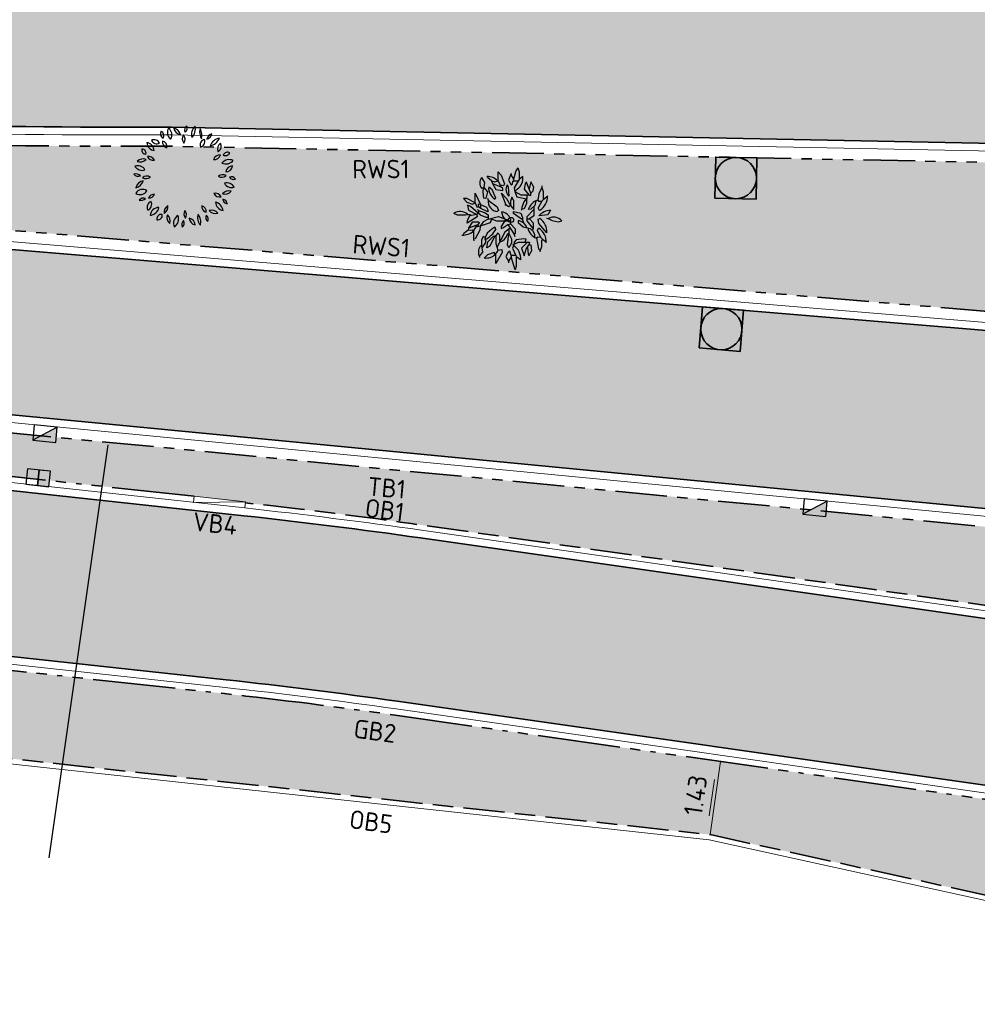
# Model space of a CAD drawing. Header units: metres. Extents: x 196651 to 397723, y 354703 to 710691.
# Tile 192 of 256: x 197993 to 198011, y 356111 to 356130. Entities that reach past the tile are written whole.
import ezdxf
from ezdxf.enums import TextEntityAlignment as Align

# ---------------------------------------------------------------- set-up
doc = ezdxf.new("R2010")
doc.units = ezdxf.units.M
doc.header["$MEASUREMENT"] = 0
for name, pattern in [('VH-OPSLUITBAND_100X200', [16, 8, -2, 4, -2]), ('VH-RIJWIELPADBAND_410X225', [28, 16, -2, 2, -2, 0, -2, 2, -2]), ('VH-RWSBAND_110X220', [24, 10, -2, 2, -2, 2, -2, 2, -2]), ('VH-TROTTOIRBAND_180-200', [20, 10, -2, 2, -2, 2, -2])]:
    doc.linetypes.add(name, pattern=pattern)
for name, color, linetype in [('N-WE-GR-BOOM', 96, 'Continuous'), ('N-WE-RI-HWA_KOLK_RIJWIELPADAND-S', 190, 'Continuous'), ('N-WE-RI-HWA_KOLK_TROTTOIR-S', 150, 'Continuous')]:
    doc.layers.add(name, color=color, linetype=linetype)
for name, color, linetype, lineweight in [('N-WE-GR-BOOM-S', 96, 'Continuous', 25), ('N-WE-GR-GRAS_BERM-A', 86, 'Continuous', 5), ('N-WE-RI-PUT_OPHOOGTEBRENGEN-G', 7, 'Continuous', 35), ('N-WE-VH-GOOT_TEGEL-G', 170, 'Continuous', 35), ('N-WE-VH-KANTOPSLUITING_OPSLUITBAND_100X200-G', 5, 'VH-OPSLUITBAND_100X200', 35), ('N-WE-VH-KANTOPSLUITING_RIJWIELPADBAND_410X250-G', 5, 'VH-RIJWIELPADBAND_410X225', 35), ('N-WE-VH-KANTOPSLUITING_TEKST-T', 7, 'VH-OPSLUITBAND_100X200', 35), ('N-WE-VH-KANTOPSLUITING_TROTTOIRBAND_180 200-G', 6, 'VH-TROTTOIRBAND_180-200', 35), ('N-WE-VH-KANTOPSLUITING_TROTTOIRBAND_RWS_110 220-G', 6, 'VH-RWSBAND_110X220', 35), ('N-WE-VH-KANTVERHARDING-G', 1, 'Continuous', 5), ('N-WE-VH-VERHARDING_ASFALT_DEKLAAG-G_ZWART', 252, 'Continuous', 5), ('N-WE-VH-VERHARDING_TEGEL-A', 252, 'Continuous', 5), ('X-XX-AL-AANPIJLING-M', 7, 'Continuous', 18)]:
    doc.layers.add(name, color=color, linetype=linetype, lineweight=lineweight)
doc.layers.add('N-WE-VH-VERHARDING_ASFALT_DEKLAAG-G_ROOD', color=7, linetype='Continuous', lineweight=5, true_color=0xbf4040)
doc.layers.add('X-XX-AL-HULPLIJNEN', color=4, linetype='Continuous', lineweight=25, plot=False)
doc.styles.add('ATT', font='romans.shx')
doc.styles.add('NLCS-ISO', font='NLCS-ISO.ttf')
doc.styles.add('NLCS-ISO-M200-T18', font='NLCS-ISO.ttf')
doc.dimstyles.new('NLCS-M200-T18-PIJL', dxfattribs={"dimscale": 0.2, "dimtxt": 1.8, "dimasz": 1.8, "dimexe": 2, "dimexo": 2, "dimgap": 0.7, "dimtad": 1, "dimzin": 0, "dimdsep": 46, "dimtxsty": 'NLCS-ISO-M200-T18', "dimcen": 0, "dimdle": 2, "dimse1": 1, "dimse2": 1, "dimclrd": 256, "dimclre": 256, "dimclrt": 256, "dimadec": 1, "dimazin": 0, "dimtfac": 1, "dimtofl": 0, "dimtmove": 1, "dimatfit": 0, "dimfxl": 2, "dimfxlon": 1, "dimtfillclr": 254, "dimtolj": 1, "dimtzin": 0, "dimlwd": 18, "dimlwe": 18, "dimarcsym": 0})
pattern_1 = [(0, (0, 0), (1, 1), [0.12, -0.8]), (45, (0.4, 0.2), (-0.113137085, 1.8667619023), [0.12, -0.8]), (30, (0.08, 0.12), (0.2274613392, 1.2860254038), [0.12, -0.8]), (15, (0.32, 0.48), (0.3856270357, 0.724494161), [0.12, -0.8]), (135, (0.16, 2), (-0.02828427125, -0.6505382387), [0.12, -0.8]), (150, (1.2, 0.4), (0.2156921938, -0.5864101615), [0.12, -0.8]), (165, (0.24, 0.04), (0.1434520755, -0.7010146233), [0.12, -0.8]), (85, (0.4, 0.4), (-0.8726773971, 1.0400164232), [0.12, -0.8]), (100, (0, 0), (-1.1121176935, 0.7787131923), [0.12, -0.8])]

# ---------------------------------------------------------------- blocks, each defined once
blk = doc.blocks.new('OP HOOGTE BRENGEN PUT')
at = {"layer": 'N-WE-RI-PUT_OPHOOGTEBRENGEN-G', "flags": 128}
blk.add_lwpolyline([(-0.4, -0.4), (-0.4, 0.4), (0.4, 0.4), (0.4, -0.4)], close=True, dxfattribs=at)
at = {"layer": 'N-WE-RI-PUT_OPHOOGTEBRENGEN-G'}
blk.add_circle((0, 0), 0.4, dxfattribs=at)
blk = doc.blocks.new('TEKST TB')
at = {"style": 'NLCS-ISO'}
blk.add_attdef('TEKST_TROTTOIRBANDEN', text='', height=0.36, rotation=0.3407, dxfattribs=at).set_placement((0, 0), align=Align.BOTTOM_CENTER)
blk = doc.blocks.new('N-SRI-HWA-KOLK_TROTTOIR-SO')
blk.add_hatch(color=256).paths.add_polyline_path([(1.125, 0.75), (-1.125, 0.75), (-1.125, -0.75)])
blk.add_line((-1.125, -0.75), (1.125, 0.75))
at = {"flags": 128}
blk.add_lwpolyline([(-1.125, -0.75), (1.125, -0.75), (1.125, 0.75), (-1.125, 0.75)], close=True, dxfattribs=at)
blk = doc.blocks.new('N-SRI-HWA-KOLK_RWS-SO')
at = {"ltscale": 0.1}
blk.add_hatch(color=256, dxfattribs=at).paths.add_polyline_path([(0, -0.75), (1.125, -0.75), (1.125, 0.75), (0, 0.75)])
blk.add_line((0, -0.75), (0, 0.75), dxfattribs=at)
at = {"flags": 128}
blk.add_lwpolyline([(-1.125, -0.75), (1.125, -0.75), (1.125, 0.75), (-1.125, 0.75)], close=True, dxfattribs=at)
at = {"ltscale": 0.1, "flags": 128}
blk.add_lwpolyline([(0, -0.75), (1.125, -0.75), (1.125, 0.75), (0, 0.75)], close=True, dxfattribs=at)
blk = doc.blocks.new('12PPLT06')
at = {"color": 0, "linetype": 'ByBlock'}
for centre, radius, start, end in [((0.05, 0.4504), 0.0524, 125.40933, 202.71009), ((-0.0287, 0.4729), 0.0524, 305.40933, 22.71009), ((0.1771, 0.4066), 0.1138, 133.81169, 194.30773), ((-0.0119, 0.4605), 0.1138, 313.81169, 14.30773), ((-0.1922, 0.4145), 0.0451, 146.81507, 244.01934), ((-0.2497, 0.3986), 0.0451, 326.81507, 64.01934), ((-0.0861, 0.4283), 0.0835, 149.47372, 231.75859), ((-0.2097, 0.4051), 0.0835, 329.47372, 51.75858), ((-0.1232, 0.388), 0.0817, 12.30596, 79.6849), ((-0.0287, 0.4858), 0.0817, 192.30596, 259.6849), ((0.0406, 0.3679), 0.0664, 145.52479, 220.83273), ((-0.0643, 0.362), 0.0664, 325.52479, 40.83273), ((0.2574, 0.4291), 0.1143, 163.46423, 212.79056), ((0.0517, 0.3997), 0.1143, 343.46423, 32.79056), ((0.1966, 0.4279), 0.0672, 284.10036, 348.46502), ((0.2788, 0.3493), 0.0672, 104.10036, 168.46502), ((-0.3791, 0.2477), 0.0818, 3.31893, 83.19036), ((-0.2877, 0.3337), 0.0818, 183.31893, 263.19036), ((-0.2983, 0.2994), 0.0582, 25.45365, 116.6852), ((-0.2719, 0.3765), 0.0582, 205.45365, 296.6852), ((-0.1618, 0.3339), 0.0557, 168.8066, 257.6391), ((-0.2284, 0.2903), 0.0557, 348.8066, 77.6391), ((0.2043, 0.3048), 0.0573, 103.89139, 198.90395), ((0.1363, 0.3419), 0.0573, 283.89139, 18.90395), ((0.2234, 0.4134), 0.1178, 280.3005, 340.44765), ((0.3555, 0.258), 0.1178, 100.30051, 160.44765), ((0.3802, 0.2705), 0.064, 122.58173, 207.17999), ((0.2887, 0.2952), 0.064, 302.58173, 27.17999), ((-0.3813, 0.2555), 0.0369, 163.49335, 274.46973), ((-0.4137, 0.2292), 0.0369, 343.49335, 94.46973), ((-0.3535, 0.1338), 0.0631, 22.57231, 98.33354), ((-0.3043, 0.2205), 0.0631, 202.57231, 278.33354), ((0.3411, 0.1436), 0.0663, 86.02822, 161.36976), ((0.2828, 0.2309), 0.0663, 266.02822, 341.36976), ((0.4133, 0.1914), 0.0446, 59.98145, 155.66759), ((0.395, 0.2484), 0.0446, 239.98145, 335.66759), ((-0.456, 0.0247), 0.08, 30.94824, 110.57839), ((-0.4155, 0.1406), 0.08, 210.94824, 290.57839), ((-0.4032, 0.0875), 0.0847, 69.72014, 135.64891), ((-0.4345, 0.2262), 0.0847, 249.72014, 315.64891), ((0.4301, 0.0727), 0.0919, 64.73526, 140.57811), ((0.3984, 0.2141), 0.0919, 244.73526, 320.57812), ((0.3971, 0.1115), 0.0659, 270.25287, 353.52208), ((0.4629, 0.0381), 0.0659, 90.25287, 173.52208), ((-0.4752, -0.0367), 0.063, 44.25765, 108.59266), ((-0.4502, 0.067), 0.063, 224.25765, 288.59266), ((-0.3678, -0.0648), 0.0699, 60.50948, 129.29199), ((0.366, -0.0461), 0.065, 58.87476, 131.21352), ((0.3568, 0.0585), 0.065, 238.87476, 311.21352), ((-0.3857, -0.1306), 0.0923, 100.87616, 165.44791), ((-0.4925, -0.0167), 0.0923, 280.87616, 345.44791), ((-0.3777, 0.0502), 0.0699, 240.50949, 309.29199), ((0.4073, -0.1426), 0.0814, 29.1952, 106.7189), ((0.4549, -0.025), 0.0814, 209.1952, 286.7189), ((0.4502, -0.0453), 0.0446, 28.19814, 112.19179), ((0.4727, 0.0171), 0.0446, 208.19814, 292.19179), ((-0.4112, -0.1963), 0.0728, 54.97446, 151.37922), ((-0.4333, -0.1018), 0.0728, 234.97446, 331.37923), ((-0.296, -0.2328), 0.0625, 87.17243, 157.23647), ((-0.3506, -0.1462), 0.0625, 267.17243, 337.23647), ((0.296, -0.2262), 0.0644, 28.80717, 103.91988), ((0.3369, -0.1326), 0.0644, 208.80716, 283.91988), ((0.4251, -0.2125), 0.0753, 71.37117, 141.75354), ((0.39, -0.0945), 0.0753, 251.37117, 321.75354), ((-0.3988, -0.2663), 0.0584, 71.81925, 140.08176), ((-0.4254, -0.1734), 0.0584, 251.81925, 320.08176), ((-0.3008, -0.2997), 0.065, 113.47529, 203.45596), ((-0.3863, -0.266), 0.065, 293.47529, 23.45596), ((-0.1214, -0.3477), 0.0799, 122.88731, 186.72533), ((-0.2441, -0.29), 0.0799, 302.88731, 6.72533), ((0.2218, -0.2894), 0.0586, 173.64998, 254.65145), ((0.148, -0.3394), 0.0586, 353.64998, 74.65145), ((0.3924, -0.2358), 0.0968, 186.54869, 256.89113), ((0.2743, -0.3411), 0.0968, 6.54869, 76.89113), ((0.4104, -0.2204), 0.0422, 179.25572, 267.62866), ((0.3664, -0.2621), 0.0422, 359.25572, 87.62866), ((-0.2499, -0.3874), 0.0888, 91.63276, 172.02679), ((-0.3404, -0.2863), 0.0888, 271.63276, 352.02679), ((-0.2305, -0.4083), 0.041, 76.54191, 193.47743), ((-0.2609, -0.3779), 0.041, 256.54191, 13.47743), ((-0.0984, -0.3976), 0.0759, 159.11699, 230.36062), ((-0.2177, -0.429), 0.0759, 339.11699, 50.36062), ((-0.0199, -0.454), 0.0906, 122.11699, 201.72753), ((-0.1522, -0.4109), 0.0906, 302.11699, 21.72753), ((0.0531, -0.3604), 0.0628, 148.78766, 221.59771), ((-0.0476, -0.3695), 0.0628, 328.78766, 41.59771), ((0.2468, -0.3953), 0.1233, 165.20711, 218.32175), ((0.0308, -0.4403), 0.1233, 345.20711, 38.32175), ((0.2555, -0.394), 0.0536, 156.77542, 231.28797), ((0.1727, -0.4147), 0.0536, 336.77542, 51.28797), ((0.258, -0.4052), 0.0806, 38.69621, 106.24155), ((0.2984, -0.2775), 0.0806, 218.69621, 286.24154), ((0.0215, -0.4669), 0.0521, 129.7475, 206.0709), ((-0.0587, -0.4497), 0.0521, 309.7475, 26.0709), ((0.1123, -0.3978), 0.0705, 185.31956, 260.41897), ((0.0304, -0.4739), 0.0705, 5.31956, 80.41897)]:
    blk.add_arc(centre, radius, start, end, dxfattribs=at)
at = {"color": 0, "linetype": 'ByBlock', "style": 'ATT'}
for tag, p, flags in [('ITEM', (-0.9111, -3.0457), 3), ('ROOM_NUMBER', (-0.9111, -4.379), 1)]:
    blk.add_attdef(tag, p, '', height=1, dxfattribs=dict(at, flags=flags))
blk = doc.blocks.new('BA041')
for p, q in [((330, 2532), (237, 2379)), ((330, 2532), (389, 2328)), ((-1422, 2057), (-1287, 1812)), ((-1126, 2040), (-1160, 2100)), ((-948, 1897), (-1126, 2040)), ((-618, 1897), (-618, 2337)), ((-618, 2337), (-474, 2176)), ((-474, 2176), (-313, 1744)), ((8, 2252), (-127, 1922)), ((-127, 1922), (8, 1702)), ((-14, 2197), (127, 1981)), ((237, 2379), (127, 1981)), ((127, 1981), (127, 1897)), ((389, 1964), (161, 1549)), ((389, 2328), (389, 1964)), ((567, 2100), (389, 1964)), ((-1329, 1532), (-1405, 1532)), ((-1355, 1363), (-1329, 1532)), ((-1312, 1575), (-1329, 1532)), ((-1287, 1812), (-1312, 1575)), ((-1312, 1575), (-1143, 1363)), ((-1075, 1600), (-923, 1499)), ((-948, 1897), (-779, 1846)), ((-948, 1897), (-897, 1770)), ((-923, 1499), (-754, 1067)), ((-897, 1770), (-737, 1473)), ((-897, 1770), (-500, 1609)), ((-779, 1846), (-618, 1897)), ((-737, 1473), (-389, 1431)), ((-618, 1897), (-500, 1609)), ((-364, 1651), (-528, 1677)), ((-389, 1524), (-500, 1609)), ((-389, 1431), (-389, 1524)), ((-313, 1744), (-364, 1651)), ((-127, 1600), (-186, 1702)), ((-93, 1151), (-127, 1600)), ((8, 1702), (68, 1736)), ((68, 1736), (93, 1880)), ((93, 1880), (127, 1897)), ((127, 1897), (352, 1897)), ((161, 1549), (186, 1372)), ((186, 1372), (322, 1507)), ((686, 1744), (635, 1490)), ((635, 1490), (864, 1219)), ((754, 1854), (686, 1744)), ((762, 1786), (754, 1854)), ((957, 1295), (762, 1786)), ((957, 1854), (874, 1505)), ((1109, 1592), (957, 1854)), ((1067, 1405), (1109, 1592)), ((1490, 1566), (1355, 1270)), ((1499, 1651), (1490, 1566)), ((1490, 1566), (1558, 1380)), ((-2303, 1041), (-2134, 855)), ((-2134, 1041), (-2303, 1041)), ((-1744, 821), (-2134, 1041)), ((-1744, 1295), (-1473, 754)), ((-1744, 821), (-1744, 1295)), ((-1321, 1058), (-1355, 1363)), ((-1228, 1041), (-1321, 1058)), ((-1143, 1363), (-1228, 1041)), ((-1135, 1050), (-1109, 957)), ((-1109, 957), (-677, 627)), ((-754, 1067), (-762, 1016)), ((-457, 1304), (-212, 1041)), ((-237, 711), (-457, 1304)), ((-212, 1041), (-25, 694)), ((42, 1101), (-25, 906)), ((119, 957), (42, 1101)), ((135, 508), (135, 957)), ((186, 1372), (474, 1219)), ((186, 1372), (288, 1118)), ((288, 1118), (745, 1016)), ((474, 1219), (864, 1219)), ((770, 1058), (627, 872)), ((745, 1016), (745, 796)), ((770, 1219), (770, 1058)), ((864, 1219), (957, 1177)), ((957, 1295), (1067, 1405)), ((957, 1177), (957, 1295)), ((1355, 1270), (1304, 965)), ((1304, 965), (1338, 906)), ((1558, 982), (1490, 906)), ((1558, 1380), (1558, 982)), ((1778, 1151), (1558, 982)), ((-2134, 855), (-1863, 770)), ((-2108, 720), (-2057, 474)), ((-1956, 643), (-2108, 720)), ((-1473, 237), (-1956, 643)), ((-1863, 770), (-1744, 821)), ((-1744, 821), (-1659, 635)), ((-1659, 635), (-1575, 635)), ((-1617, 500), (-1575, 457)), ((-1473, 754), (-1592, 770)), ((-1592, 770), (-1575, 635)), ((-1465, 559), (-1575, 635)), ((-1473, 754), (-1473, 565)), ((-1473, 754), (-1185, 618)), ((-1118, 389), (-1465, 559)), ((-1185, 618), (-1118, 483)), ((-1118, 483), (-1118, 389)), ((-677, 627), (-610, 457)), ((-237, 711), (-305, 720)), ((-102, 635), (-237, 711)), ((-25, 694), (-102, 635)), ((-25, 906), (-25, 694)), ((-25, 694), (135, 508)), ((635, 542), (491, 500)), ((491, 500), (508, 474)), ((627, 872), (525, 610)), ((525, 610), (525, 509)), ((745, 796), (635, 542)), ((1101, 508), (762, 144)), ((965, 516), (838, 500)), ((1151, 703), (965, 516)), ((1101, 652), (1101, 195)), ((1202, 923), (1151, 703)), ((1490, 906), (1321, 584)), ((1321, 584), (1329, 500)), ((1329, 500), (1405, 474)), ((1338, 906), (1490, 906)), ((-2599, 229), (-2769, 313)), ((-2227, 229), (-2599, 229)), ((-2108, 271), (-2227, 229)), ((-1634, 152), (-2117, -152)), ((-2117, -152), (-2091, 17)), ((-2108, 271), (-1973, 271)), ((-2091, 17), (-1990, 203)), ((-2057, 474), (-1659, 262)), ((-1973, 271), (-1990, 203)), ((-1659, 262), (-1990, 203)), ((-1575, 322), (-1659, 262)), ((-1659, 262), (-1634, 152)), ((-1575, 457), (-1278, 356)), ((-1575, 457), (-1575, 322)), ((-1211, 119), (-1473, 237)), ((-1109, 42), (-1355, -93)), ((-1278, 356), (-1109, 246)), ((-1109, 119), (-1211, 119)), ((-1109, 246), (-1109, 42)), ((-1109, 42), (-601, 169)), ((-948, 44), (-1016, -135)), ((-1012, 66), (-703, -42)), ((-610, 457), (-652, 423)), ((-601, 169), (-59, -42)), ((-254, 34), (-483, -313)), ((-466, 398), (-389, 169)), ((-389, 169), (-308, 55)), ((119, 415), (474, 322)), ((119, 313), (119, 415)), ((559, 0), (119, 313)), ((474, 322), (559, 119)), ((559, 119), (559, 0)), ((762, 144), (762, -51)), ((762, 59), (889, 59)), ((1101, 195), (889, 59)), ((889, 59), (1075, -135)), ((1321, 42), (1397, 68)), ((1346, -178), (1321, 42)), ((1786, 246), (1346, 195)), ((1719, 93), (1803, 76)), ((1913, 466), (1786, 246)), ((1803, 76), (1990, -34)), ((-2057, -398), (-2074, -500)), ((-2074, -500), (-1880, -474)), ((-1888, -102), (-2057, -398)), ((-1651, -254), (-2057, -398)), ((-1575, -102), (-1888, -102)), ((-1880, -474), (-1812, -542)), ((-1651, -254), (-1812, -516)), ((-1490, -305), (-1708, -347)), ((-1609, -254), (-1651, -254)), ((-1609, -254), (-1524, -135)), ((-1609, -254), (-1591, -324)), ((-1524, -135), (-1575, -102)), ((-1490, -305), (-1516, -500)), ((-1355, -93), (-1490, -305)), ((-1016, -135), (-1490, -305)), ((-931, -440), (-1151, -643)), ((-779, -347), (-931, -440)), ((-728, -432), (-779, -347)), ((-703, -42), (-59, -42)), ((-483, -313), (-483, -423)), ((-483, -423), (-389, -389)), ((-389, -389), (-161, -229)), ((-43, -407), (-305, -593)), ((-161, -229), (-25, -195)), ((-161, -229), (135, -677)), ((-102, -448), (-102, -652)), ((-59, -42), (0, 0)), ((-25, -195), (195, -432)), ((195, -432), (195, -669)), ((381, -34), (347, -51)), ((347, -51), (347, -119)), ((347, -119), (584, -330)), ((610, -135), (381, -34)), ((559, 0), (610, -135)), ((584, -330), (923, -415)), ((610, -135), (737, -313)), ((737, -313), (754, -373)), ((762, -51), (1075, -432)), ((923, -415), (1016, -500)), ((1075, -432), (1041, -491)), ((1075, -135), (1075, -432)), ((1287, -508), (1329, -398)), ((1329, -398), (1346, -406)), ((1736, -618), (1346, -178)), ((1990, -34), (2294, -85)), ((2294, -85), (2464, -42)), ((-2286, -652), (-2320, -728)), ((-2074, -500), (-2286, -652)), ((-1812, -516), (-1812, -940)), ((-1736, -914), (-1812, -940)), ((-1812, -940), (-1803, -1016)), ((-1516, -500), (-1736, -914)), ((-1355, -804), (-1431, -974)), ((-1245, -847), (-1355, -804)), ((-1245, -847), (-1270, -957)), ((-1270, -957), (-1236, -948)), ((-1151, -643), (-1245, -847)), ((-1236, -948), (-1236, -1092)), ((-1126, -1067), (-855, -787)), ((-779, -770), (-1033, -1270)), ((-855, -787), (-779, -770)), ((-779, -770), (-728, -787)), ((-728, -787), (-627, -627)), ((-728, -787), (-728, -1135)), ((-305, -593), (-686, -1338)), ((-627, -627), (-559, -762)), ((-559, -762), (-559, -957)), ((-559, -957), (-474, -931)), ((-102, -652), (-186, -711)), ((-169, -1211), (-102, -652)), ((-102, -652), (17, -923)), ((17, -923), (17, -1126)), ((195, -669), (135, -677)), ((135, -677), (186, -804)), ((618, -914), (246, -957)), ((728, -931), (618, -914)), ((686, -1075), (728, -931)), ((1016, -500), (1041, -491)), ((1041, -491), (1143, -711)), ((1143, -711), (1143, -821)), ((1295, -830), (1236, -889)), ((1236, -889), (1329, -1405)), ((1448, -847), (1287, -508)), ((1448, -847), (1295, -830)), ((1448, -847), (1524, -940)), ((1524, -940), (1482, -991)), ((1524, -940), (1702, -1058)), ((-1431, -1262), (-1499, -1270)), ((-1431, -974), (-1431, -1262)), ((-1431, -1262), (-1380, -1558)), ((-1236, -1092), (-1416, -1349)), ((-1177, -1355), (-1126, -1067)), ((-1033, -1270), (-1177, -1355)), ((-728, -1135), (-643, -1473)), ((-643, -1473), (-449, -1431)), ((-559, -957), (-533, -1067)), ((-449, -1431), (-432, -1583)), ((-102, -1346), (-169, -1211)), ((17, -1126), (-102, -1346)), ((152, -1160), (76, -1372)), ((76, -1372), (229, -1719)), ((93, -1185), (381, -1075)), ((161, -1075), (152, -1160)), ((246, -957), (161, -1075)), ((381, -1075), (897, -1075)), ((796, -1075), (516, -1363)), ((516, -1363), (643, -1744)), ((643, -1744), (737, -1422)), ((737, -1422), (864, -1211)), ((796, -1323), (830, -1659)), ((897, -1075), (864, -1211)), ((864, -1211), (965, -1211)), ((965, -1211), (999, -1499)), ((1329, -1405), (1414, -1482)), ((1397, -1414), (1414, -1482)), ((1482, -1304), (1414, -1482)), ((1482, -991), (1482, -1304)), ((-1380, -1558), (-1541, -1753)), ((-1135, -1685), (-1295, -1846)), ((-821, -1583), (-1135, -1685)), ((-762, -1651), (-821, -1583)), ((-432, -1583), (-737, -2117)), ((-737, -2117), (-737, -1609)), ((-152, -1592), (-246, -1778)), ((-246, -1778), (-119, -1998)), ((-59, -1507), (-152, -1592)), ((8, -1786), (-119, -1998)), ((8, -1719), (-59, -1507)), ((229, -1719), (8, -1719)), ((8, -1719), (8, -1786)), ((195, -2421), (8, -1786)), ((229, -1719), (246, -1786)), ((246, -1786), (246, -2252)), ((483, -1939), (246, -1786)), ((830, -1659), (878, -1700)), ((999, -1499), (847, -1753)), ((1414, -1482), (1405, -1549)), ((-119, -1998), (-119, -2074)), ((246, -2252), (195, -2421))]:
    blk.add_line(p, q)
blk.add_circle((0, 0), 125)
for centre, radius, start, end in [((-1101, 1803), 415, 141.7098, 221.6335), ((-1109, 1524), 576, 39.0531, 95.0425), ((-59, 2015), 635, 306.8699, 7.6961), ((-483, 1541), 601, 174.2894, 241.9755), ((203, 1482), 449, 150.5241, 228.0941), ((-627, 897), 483, 172.9987, 266.9335), ((1524, 279), 720, 107.796, 116.5651), ((991, 1135), 779, 302.1372, 1.232), ((1524, 279), 720, 116.5651, 162.204), ((-2455, -119), 525, 48.2892, 125.9605), ((-500, -110), 500, 349.8753, 86.1859), ((1964, -339), 813, 93.6139, 139.2054), ((991, -559), 745, 355.452, 57.0306), ((2074, -406), 542, 43.0694, 119.31), ((-1727, 68), 1118, 294.0503, 333.4349), ((1482, -237), 686, 192.8356, 249.3625), ((923, -1067), 787, 356.3861, 57.3391), ((-2354, 93), 830, 267.6627, 311.6335), ((-686, -576), 516, 287.2415, 344.8271), ((-1041, -1558), 542, 147.8043, 208.1237), ((-322, -1913), 804, 358.1913, 56.4755), ((-1194, -1236), 610, 260.5377, 316.1458), ((-1194, -1236), 610, 316.1458, 336.6951)]:
    blk.add_arc(centre, radius, start, end)
blk = doc.blocks.new('*D1784')
at = {"layer": 'Defpoints', "color": 0, "transparency": 16777216}
for p in [(198006.348, 356115.449), (198006.413, 356115.44), (198006.211, 356114.022)]:
    blk.add_point(p, dxfattribs=at)
at = {"layer": 'X-XX-AL-AANPIJLING-M', "linetype": 'Continuous', "lineweight": 18, "transparency": 16777216}
blk.add_line((198006.196, 356114.388), (198006.297, 356115.093), dxfattribs=at)
at = {"layer": 'X-XX-AL-AANPIJLING-M', "transparency": 16777216}
for points in [[(198006.237, 356115.101), (198006.356, 356115.084), (198006.348, 356115.449)], [(198006.137, 356114.396), (198006.256, 356114.379), (198006.145, 356114.031)]]:
    blk.add_solid(points, dxfattribs=at)
at = {"layer": 'X-XX-AL-AANPIJLING-M', "transparency": 16777216, "insert": (198005.93, 356114.785), "char_height": 0.36, "attachment_point": 5, "rotation": 81.885, "style": 'NLCS-ISO-M200-T18'}
blk.add_mtext('\\A1;1.43', dxfattribs=at)

msp = doc.modelspace()

# ---------------------------------------------------------------- hatches: boundary and pattern name
at = {"layer": 'N-WE-GR-GRAS_BERM-A'}
h = msp.add_hatch(dxfattribs=at)
h.set_pattern_fill('AGR-GRAS_01', color=256, scale=0.04, pattern_type=2)
h.set_pattern_definition(pattern_1)
h.paths.add_polyline_path([(198023.675, 356118.823), (197974.173, 356123.589), (197950.023, 356126.213), (197937.637, 356127.317), (197884.311, 356133.112, 0.003613), (197882.76, 356133.269, 0.318684), (197874.942, 356128.759), (197875.896, 356128.785, 0.015836), (197877.154, 356128.86), (197885.774, 356129.648, -0.026297), (197888.621, 356129.758), (197906.377, 356129.508, -0.005309), (197908.576, 356129.454), (197908.577, 356129.474), (197909.576, 356129.434), (197909.576, 356129.434, -0.015826), (197916.115, 356128.932), (197936.647, 356126.701, 0.004591), (197938.472, 356126.519), (197950.545, 356125.431), (197951.541, 356125.342), (197955.595, 356124.976, -0.004591), (197957.489, 356124.788), (197996.208, 356120.581), (197997.2, 356120.453, -0.008349), (198000.633, 356120.022), (198012.841, 356118.281), (198022.11, 356116.959), (198022.124, 356117.058), (198023.114, 356116.917), (198023.51, 356116.861)])
h = msp.add_hatch(dxfattribs=at)
h.set_pattern_fill('AGR-GRAS_01', color=256, scale=0.04, pattern_type=2)
h.set_pattern_definition(pattern_1)
h.paths.add_polyline_path([(198024.325, 356126.802), (197995.763, 356127.366, -0.027831), (197973.188, 356128.554), (197954.324, 356130.604, -0.004123), (197951.044, 356130.988), (197950.916, 356129.808), (197974.565, 356127.238), (198024.017, 356123.135)])
at = {"layer": 'N-WE-VH-VERHARDING_ASFALT_DEKLAAG-G_ROOD'}
h = msp.add_hatch(color=256, dxfattribs=at)
edge = h.paths.add_edge_path()
edge.add_line((197885.797, 356129.399), (197884.223, 356129.255))
edge.add_line((197884.223, 356129.255), (197884.143, 356126.035))
edge.add_line((197884.143, 356126.035), (197886.088, 356126.212))
edge.add_arc((197888.24, 356102.66), 23.65, 89.1948, 95.2202, ccw=False)
edge.add_line((197888.572, 356126.308), (197906.328, 356126.058))
edge.add_arc((197904.921, 356025.918), 100.15, 83.79843, 89.19477, ccw=False)
edge.add_line((197915.74, 356125.482), (197936.272, 356123.251))
edge.add_arc((197947.436, 356225.996), 103.35, 263.79843, 264.85052)
edge.add_line((197938.16, 356123.063), (197955.284, 356121.52))
edge.add_arc((197946.295, 356021.775), 100.15, 83.79843, 84.85052, ccw=False)
edge.add_line((197957.114, 356121.338), (197996.827, 356117.023))
edge.add_arc((197986.008, 356017.459), 100.15, 81.88502, 83.79843, ccw=False)
edge.add_line((198000.145, 356116.606), (198004.528, 356115.982))
edge.add_line((198004.528, 356115.982), (198004.528, 356119.214))
edge.add_line((198004.528, 356119.214), (198000.597, 356119.774))
edge.add_arc((197986.008, 356017.459), 103.35, 81.88502, 83.79843)
edge.add_line((197997.173, 356120.204), (197957.46, 356124.52))
edge.add_arc((197946.295, 356021.775), 103.35, 83.79843, 84.85052)
edge.add_line((197955.571, 356124.707), (197938.447, 356126.251))
edge.add_arc((197947.436, 356225.996), 100.15, 263.79843, 264.85052, ccw=False)
edge.add_line((197936.617, 356126.432), (197916.085, 356128.663))
edge.add_arc((197904.921, 356025.918), 103.35, 83.79843, 89.19477)
edge.add_line((197906.373, 356129.258), (197888.617, 356129.508))
edge.add_arc((197888.24, 356102.66), 26.85, 89.1948, 95.2202)
h = msp.add_hatch(color=256, dxfattribs=at)
edge = h.paths.add_edge_path()
edge.add_line((198023.679, 356116.483), (198004.528, 356119.214))
edge.add_line((198004.528, 356119.214), (198004.528, 356115.982))
edge.add_line((198004.528, 356115.982), (198022.716, 356113.388))
edge.add_arc((198020.578, 356098.39), 15.15, 79.2288, 81.885, ccw=False)
edge.add_line((198023.409, 356113.273), (198023.679, 356116.483))
at = {"layer": 'N-WE-VH-VERHARDING_ASFALT_DEKLAAG-G_ZWART'}
h = msp.add_hatch(color=256, dxfattribs=at)
h.paths.add_polyline_path([(198025.371, 356127.005), (198025.37, 356127.001), (198025.371, 356127.001)])
edge = h.paths.add_edge_path()
edge.add_line((197885.602, 356137.538), (197885.548, 356137.041))
edge.add_line((197885.548, 356137.041), (197923.043, 356132.967))
edge.add_line((197923.043, 356132.967), (197950.537, 356131.425))
edge.add_arc((197975.953, 356329.652), 199.85, 262.69345, 263.79843)
edge.add_line((197954.364, 356130.972), (197973.228, 356128.922))
edge.add_arc((197995.142, 356330.585), 202.85, 263.79843, 270.17646)
edge.add_line((197995.766, 356127.736), (198024.577, 356127.167))
edge.add_line((198024.577, 356127.167), (198024.889, 356130.879))
edge.add_line((198024.889, 356130.879), (198011.043, 356130.708))
edge.add_line((198011.043, 356130.708), (198004.902, 356130.714))
edge.add_line((198004.902, 356130.714), (197995.758, 356130.686))
edge.add_arc((197995.144, 356330.585), 199.9, 263.79843, 270.17598, ccw=False)
edge.add_line((197973.549, 356131.855), (197954.739, 356133.899))
edge.add_arc((197976.334, 356332.629), 199.9, 262.70225, 263.79843, ccw=False)
edge.add_line((197950.942, 356134.348), (197923.652, 356138.634))
edge.add_line((197923.652, 356138.634), (197890.878, 356142.196))
edge.add_line((197890.878, 356142.196), (197890.828, 356141.741))
edge.add_line((197890.828, 356141.741), (197889.493, 356140.667))
edge.add_line((197889.493, 356140.667), (197885.602, 356137.538))
msp.add_hatch(color=256, dxfattribs=at).paths.add_polyline_path([(197937.955, 356130.602), (197884.401, 356136.422), (197884.327, 356133.462), (197937.67, 356127.666), (197949.65, 356126.598), (197974.206, 356123.937), (198023.902, 356119.153), (198024.205, 356122.748), (197974.529, 356126.869), (197950.331, 356129.499)])
at = {"layer": 'N-WE-VH-VERHARDING_TEGEL-A'}
h = msp.add_hatch(dxfattribs=at)
h.set_pattern_fill('AVH-TEGEL_300X300_HALFST', color=256, scale=2, angle=354, pattern_type=2)
h.set_pattern_definition([(354, (0, 0), (0.6280716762, 0.23563949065), [0.6, -0.6]), (84, (0, 0), (-0.5967131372, 0.062717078), [])])
edge = h.paths.add_edge_path()
edge.add_line((197918.725, 356123.528), (198006.211, 356114.022))
edge.add_line((198006.211, 356114.022), (198027.978, 356109.242))
edge.add_line((198027.978, 356109.242), (198028.995, 356110.66))
edge.add_arc((198020.348, 356097.937), 15.383, 55.797, 85.0025)
edge.add_line((198021.688, 356113.262), (198006.413, 356115.44))
edge.add_line((198006.413, 356115.44), (198000.107, 356116.339))
edge.add_arc((197986.008, 356017.459), 99.88, 81.88502, 83.79843)
edge.add_line((197996.798, 356116.755), (197957.085, 356121.07))
edge.add_arc((197946.295, 356021.775), 99.88, 83.79843, 84.85052)
edge.add_line((197955.26, 356121.251), (197938.136, 356122.795))
edge.add_arc((197947.436, 356225.996), 103.62, 263.79843, 264.85052, ccw=False)
edge.add_line((197936.243, 356122.983), (197918.871, 356124.87))
edge.add_line((197918.871, 356124.87), (197918.725, 356123.528))

# ---------------------------------------------------------------- linework, layer by layer
at = {"layer": 'N-WE-VH-GOOT_TEGEL-G', "flags": 128}
for points in [[(198028.569, 356126.908), (198025.444, 356127.15), (197995.766, 356127.736, -0.027837), (197973.228, 356128.922), (197954.364, 356130.972, -0.004821), (197950.537, 356131.425), (197923.043, 356132.967), (197883.362, 356137.279, 0.015935), (197876.202, 356137.816, 1), (197876.17, 356137.077, -0.015934), (197883.282, 356136.543), (197937.955, 356130.602), (197950.331, 356129.499), (197974.529, 356126.869), (198024.333, 356122.737), (198028.199, 356122.504)], [(197874.449, 356128.495, -0.333809), (197882.793, 356133.618, -0.003613), (197884.348, 356133.46), (197937.672, 356127.666), (197950.057, 356126.562), (197974.209, 356123.937), (198025.103, 356119.037), (198027.987, 356118.706)], [(198027.987, 356118.706, -0.382762), (198024.49, 356116.367), (198012.806, 356118.033), (198000.597, 356119.774, 0.008349), (197997.173, 356120.204), (197957.46, 356124.52, 0.004591), (197955.571, 356124.707), (197938.447, 356126.251, -0.004591), (197936.617, 356126.432), (197916.085, 356128.663, 0.02355), (197906.373, 356129.258), (197888.617, 356129.508, 0.026297), (197885.797, 356129.399), (197877.176, 356128.611, -0.015836), (197875.903, 356128.536), (197874.449, 356128.495)], [(198036.673, 356085.542), (198036.664, 356086.542), (198036.554, 356099.576, 0.133543), (198035.822, 356102.178, -0.016843), (198035.717, 356102.36), (198033.798, 356105.788, 0.0986), (198029.955, 356110.289, 0.033226), (198028.297, 356111.426), (198027.41, 356111.912, 0.081743), (198022.716, 356113.388), (198012.354, 356114.866), (198000.145, 356116.606, 0.008349), (197996.827, 356117.023), (197957.114, 356121.338, 0.004591), (197955.284, 356121.52), (197938.16, 356123.063, -0.004591), (197936.272, 356123.251), (197915.74, 356125.482, 0.02355), (197906.328, 356126.058), (197888.572, 356126.308, 0.026297), (197886.088, 356126.212), (197877.941, 356125.468, -0.015852), (197876.464, 356125.38), (197873.882, 356125.308)]]:
    msp.add_lwpolyline(points, format="xyb", dxfattribs=at)
at = {"layer": 'N-WE-VH-KANTOPSLUITING_OPSLUITBAND_100X200-G', "ltscale": 0.1, "flags": 128}
for points in [[(198034.599, 356086.525), (198034.483, 356100.665), (198027.978, 356109.242), (198006.213, 356114.022), (197918.725, 356123.528, 0.02355), (197909.488, 356124.094), (197887.878, 356124.398), (197882.34, 356124.012), (197875.874, 356121.27, -0.008266), (197874.968, 356121.261, 0.000281), (197874.556, 356121.255, 0.000281)], [(198022.11, 356116.959), (198012.841, 356118.281), (198000.633, 356120.022, 0.008349), (197997.2, 356120.453)]]:
    msp.add_lwpolyline(points, format="xyb", dxfattribs=at)
at = {"layer": 'N-WE-VH-KANTOPSLUITING_RIJWIELPADBAND_410X250-G', "ltscale": 0.1, "flags": 128}
for points in [[(197996.208, 356120.581), (197957.489, 356124.788, 0.004591), (197955.595, 356124.976), (197951.541, 356125.342), (197950.545, 356125.431), (197938.472, 356126.519, -0.004591), (197936.647, 356126.701), (197916.115, 356128.932, 0.015826), (197909.576, 356129.434)], [(198021.688, 356113.262), (198012.316, 356114.598), (198000.107, 356116.339, 0.008349), (197996.798, 356116.755), (197957.085, 356121.07, 0.004591), (197955.26, 356121.251), (197938.136, 356122.795, -0.004591), (197936.243, 356122.983), (197915.71, 356125.214, 0.02355), (197906.324, 356125.788), (197888.569, 356126.038, 0.026297), (197886.113, 356125.943), (197877.966, 356125.199, -0.015852), (197876.471, 356125.11), (197875.244, 356125.076)]]:
    msp.add_lwpolyline(points, format="xyb", dxfattribs=at)
at = {"layer": 'N-WE-VH-KANTOPSLUITING_TROTTOIRBAND_180 200-G', "ltscale": 0.1, "flags": 128}
msp.add_lwpolyline([(197874.898, 356128.662, -0.322449), (197882.76, 356133.269, -0.003613), (197884.311, 356133.112), (197937.637, 356127.317), (197950.023, 356126.213), (197974.173, 356123.589), (198023.675, 356118.823), (198023.51, 356116.861), (198023.114, 356116.917)], format="xyb", dxfattribs=at)
at = {"layer": 'N-WE-VH-KANTOPSLUITING_TROTTOIRBAND_RWS_110 220-G', "ltscale": 0.1, "flags": 128}
msp.add_lwpolyline([(197923.013, 356132.598), (197950.503, 356131.057, 0.004805), (197954.324, 356130.604), (197973.188, 356128.554, 0.027831), (197995.763, 356127.366), (198024.325, 356126.802), (198024.017, 356123.135), (197974.565, 356127.238), (197950.365, 356129.867), (197937.992, 356130.971), (197923.013, 356132.598)], format="xyb", dxfattribs=at)
at = {"layer": 'N-WE-VH-KANTVERHARDING-G', "flags": 128}
for points in [[(197921.383, 356142.623), (197976.883, 356136.591, -0.01162), (197977.24, 356136.544), (197981.595, 356135.865, 0.039472), (197983.52, 356135.718), (198004.894, 356135.784), (198011.035, 356135.778), (198028.229, 356135.834, -0.439962), (198029.228, 356134.75), (198027.924, 356119.235, -0.431241), (198024.511, 356116.516), (198012.827, 356118.182), (198000.618, 356119.923, 0.008349), (197997.189, 356120.354), (197957.476, 356124.669, 0.004591), (197955.585, 356124.857), (197938.461, 356126.4, -0.004591), (197936.634, 356126.582), (197916.102, 356128.813, 0.02355)], [(198028.557, 356126.758), (198025.437, 356127), (197995.765, 356127.586, -0.027835), (197973.212, 356128.773), (197954.348, 356130.823, -0.004815), (197950.523, 356131.276), (197923.031, 356132.818), (197883.346, 356137.13, 0.015935), (197876.196, 356137.666, 1), (197876.177, 356137.227, -0.015934), (197883.298, 356136.692), (197937.97, 356130.752), (197950.346, 356129.648), (197974.544, 356127.019), (198024.344, 356122.887)], [(197874.68, 356128.663, -0.325458), (197882.779, 356133.468, -0.003613), (197884.332, 356133.311), (197937.657, 356127.516), (197950.043, 356126.412), (197974.193, 356123.788), (198025.087, 356118.888), (198027.794, 356118.577)], [(198027.343, 356111.778, 0.081743), (198022.695, 356113.24), (198012.333, 356114.717), (198000.124, 356116.458, 0.008349), (197996.811, 356116.874), (197957.098, 356121.189, 0.004591), (197955.271, 356121.371), (197938.147, 356122.914, -0.004591), (197936.256, 356123.102), (197915.723, 356125.333, 0.02355), (197906.326, 356125.908), (197888.57, 356126.158, 0.026297), (197886.102, 356126.063), (197877.955, 356125.318, -0.015852), (197876.468, 356125.23), (197863.606, 356124.874, -0.00772), (197862.881, 356124.865), (197860.746, 356124.871, 0.435747), (197857.973, 356121.462), (197858.249, 356119.485)], [(198006.197, 356113.923), (197918.714, 356123.429, 0.02355), (197909.486, 356123.994), (197887.881, 356124.297), (197882.364, 356123.914), (197875.895, 356121.171)]]:
    msp.add_lwpolyline(points, format="xyb", dxfattribs=at)
for points in [[(197996.208, 356120.581), (197996.195, 356120.462)], [(197996.209, 356120.581), (197997.202, 356120.473)], [(197996.195, 356120.462), (197997.202, 356120.473)], [(197997.202, 356120.473), (197997.189, 356120.354)], [(198034.499, 356086.524), (198034.383, 356100.631), (198027.921, 356109.152), (198006.197, 356113.923)]]:
    msp.add_lwpolyline(points, dxfattribs=at)
at = {"layer": 'N-WE-VH-VERHARDING_TEGEL-A', "flags": 128}
msp.add_lwpolyline([(198006.211, 356114.022), (198006.413, 356115.44)], dxfattribs=at)
at = {"layer": 'X-XX-AL-HULPLIJNEN', "color": 3, "flags": 128}
msp.add_lwpolyline([(197994.532, 356121.579), (197993.387, 356113.57)], dxfattribs=at)

# ---------------------------------------------------------------- block references
at = {"layer": 'N-WE-GR-BOOM', "xscale": 2, "yscale": 2, "zscale": 2}
msp.add_blockref('12PPLT06', (197996.028, 356126.778), dxfattribs=at)
at = {"layer": 'N-WE-GR-BOOM-S', "xscale": 0.0004, "yscale": 0.0004, "zscale": 0.001}
msp.add_blockref('BA041', (198002.352, 356125.938), dxfattribs=at)
at = {"layer": 'N-WE-RI-HWA_KOLK_RIJWIELPADAND-S', "xscale": 0.2000000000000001, "yscale": 0.2000000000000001, "zscale": 0.2000000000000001, "rotation": 353.7984305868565}
msp.add_blockref('N-SRI-HWA-KOLK_RWS-SO', (197993.185, 356120.94), dxfattribs=at)
at = {"layer": 'N-WE-RI-HWA_KOLK_TROTTOIR-S', "xscale": 0.2000000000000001, "yscale": 0.2000000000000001, "zscale": 0.2000000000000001, "rotation": 174.500768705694}
for p in [(197993.316, 356121.796), (198008.247, 356120.359)]:
    msp.add_blockref('N-SRI-HWA-KOLK_TROTTOIR-SO', p, dxfattribs=at)
at = {"layer": 'N-WE-RI-PUT_OPHOOGTEBRENGEN-G'}
for p, rotation in [((198006.713, 356126.75), 358.8747447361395), ((198006.431, 356123.821), 355.2569438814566)]:
    msp.add_blockref('OP HOOGTE BRENGEN PUT', p, dxfattribs=dict(at, rotation=rotation))
at = {"layer": 'N-WE-VH-KANTOPSLUITING_TEKST-T'}
for p, rotation, values in [((197999.83, 356126.635), 359.9102015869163, {'TEKST_TROTTOIRBANDEN': 'RWS1'}), ((197999.815, 356125.143), 355.2567882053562, {'TEKST_TROTTOIRBANDEN': 'RWS1'}), ((197999.916, 356120.457), 354.5007687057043, {'TEKST_TROTTOIRBANDEN': 'TB1'}), ((197999.864, 356120.028), 352.3067853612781, {'TEKST_TROTTOIRBANDEN': 'OB1'}), ((197996.583, 356119.765), 353.7984305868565, {'TEKST_TROTTOIRBANDEN': 'VB4'}), ((197999.675, 356115.743), 352.0821050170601, {'TEKST_TROTTOIRBANDEN': 'GB2'}), ((197999.598, 356113.986), 352.0821050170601, {'TEKST_TROTTOIRBANDEN': 'OB5'})]:
    msp.add_blockref('TEKST TB', p, dxfattribs=dict(at, rotation=rotation)).add_auto_attribs(values)

# ---------------------------------------------------------------- dimensions: what is measured, and where the dimension line sits
at = {"layer": 'X-XX-AL-AANPIJLING-M'}
dim = msp.add_aligned_dim(p1=(198006.211, 356114.022), p2=(198006.413, 356115.44), distance=0.067, dimstyle='NLCS-M200-T18-PIJL', dxfattribs=at)
dim.commit()
dim.dimension.update_dxf_attribs({"geometry": '*D1784', "text_midpoint": (198005.93, 356114.785)})

doc.saveas('drawing.dxf')
